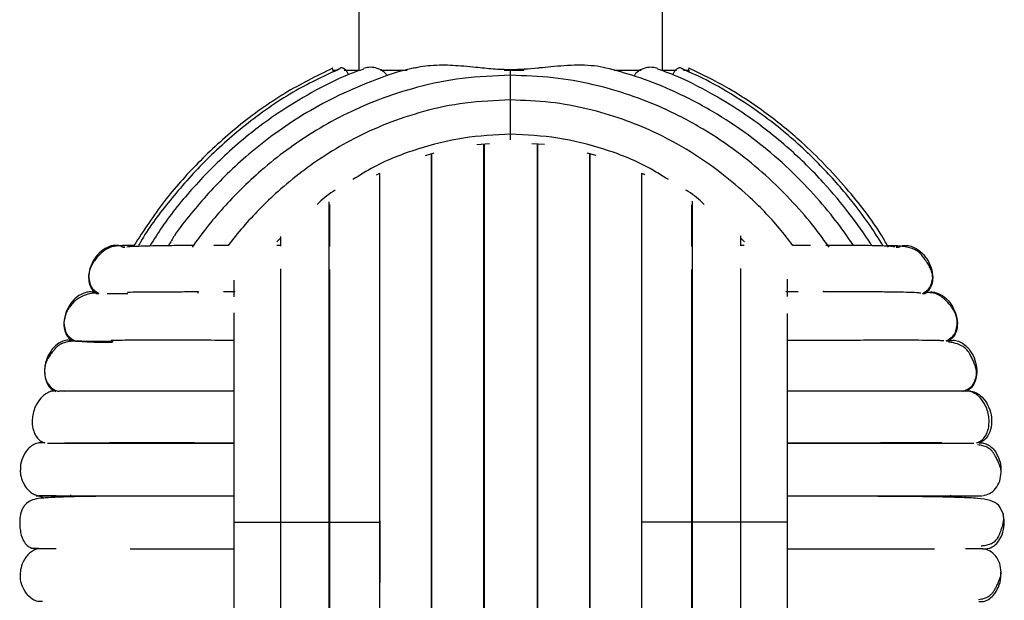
# Paper-space layout '_Derecha' of a CAD drawing. Header units: millimetres. Extents: x -200 to 200, y -56 to 638.
# Tile 6 of 9: x -65 to 65, y 140 to 216. Entities that reach past the tile are written whole.
import ezdxf

# ---------------------------------------------------------------- set-up
doc = ezdxf.new("R2010")
doc.units = ezdxf.units.MM

psp = doc.layouts.new('_Derecha')

# ---------------------------------------------------------------- linework, layer by layer
at = {"color": 7, "linetype": 'Continuous', "lineweight": 25}
for p, q in [((-20, 219.06), (-20, 209.44)), ((20, 209.44), (20, 219.07)), ((-23.44, 209.44), (-22.82, 209.44)), ((-22.49, 209.65), (-22.92, 209.44)), ((-22.62, 209.63), (-22.51, 209.69)), ((-21.91, 209.44), (-19.89, 209.44)), ((-17.12, 209.44), (-13.61, 209.44)), ((-0.84, 209.44), (1.8, 209.44)), ((0, 208.78), (0, 209.54)), ((13.64, 209.44), (17.21, 209.44)), ((19.9, 209.44), (21.86, 209.44)), ((22.94, 209.44), (22.49, 209.66)), ((22.82, 209.44), (23.44, 209.44)), ((23.5, 209.2), (23.5, 209.44)), ((-4.47, 199.69), (-2.8, 199.79)), ((2.78, 199.8), (4.47, 199.7)), ((-11.21, 198.23), (-10.07, 198.59)), ((10.04, 198.58), (11.21, 198.25)), ((-17.66, 195.7), (-17.22, 195.89)), ((-30.32, 187.36), (-30.79, 186.87)), ((30.32, 186.32), (30.32, 187.64)), ((30.79, 186.86), (30.32, 187.36)), ((-50.79, 186.14), (-51.07, 186.14)), ((-51.07, 186.14), (-50.79, 186.14)), ((-30.32, 186.39), (-30.78, 186.39)), ((30.77, 186.39), (30.32, 186.39)), ((51.07, 186.14), (50.79, 186.14)), ((50.79, 186.14), (51.07, 186.14)), ((-41.1, 180.34), (-41.25, 180.07)), ((37.86, 180.26), (36.22, 180.26)), ((41.28, 180.26), (41.19, 180.4)), ((-54.54, 180.07), (-54.24, 180.07)), ((54.25, 180.07), (54.54, 180.07)), ((-57.67, 173.81), (-57.28, 173.81)), ((57.37, 173.81), (57.67, 173.81)), ((57.67, 173.81), (57.38, 173.81)), ((57.63, 173.81), (57.67, 173.81)), ((-60.55, 167.21), (-60.6, 167.16)), ((-60.52, 167.21), (-60.55, 167.21)), ((-60.15, 167.21), (-60.45, 167.21)), ((60.56, 167.2), (60.55, 167.21)), ((-61.34, 160.4), (-61.67, 160.39)), ((-59.84, 153.44), (-59.85, 153.22)), ((-57.95, 153.55), (-57.96, 153.37)), ((57.97, 153.24), (57.96, 153.52)), ((59.88, 153.18), (59.86, 153.44)), ((17.22, 149.94), (17.22, 143.66)), ((-62.5, 146.44), (-63.1, 146.55)), ((62.14, 146.44), (62.5, 146.44))]:
    psp.add_line(p, q, dxfattribs=at)
for points, knots in [([(-12.55, 209.77), (-12.33, 209.82), (-11.69, 209.99), (-10.5, 210.11), (-9.07, 210.17), (-7.61, 210.12), (-6.14, 210.02), (-4.38, 209.85), (-2.32, 209.61), (-0.77, 209.57), (0, 209.54)], [0, 0, 0, 0, 0.060245, 0.176041, 0.302836, 0.41548, 0.527428, 0.650969, 0.825499, 1, 1, 1, 1]), ([(0, 209.54), (1.19, 209.59), (2.4, 209.64), (3.66, 209.77), (4.25, 209.83), (5.4, 209.95), (6.46, 210.03), (7.04, 210.08)], [0, 0, 0, 0, 0.499724, 0.504113, 0.536571, 0.749895, 1, 1, 1, 1]), ([(7.04, 210.08), (7.65, 210.11), (8.86, 210.18), (10.58, 210.11), (11.81, 209.98), (12.43, 209.8), (12.55, 209.77)], [0, 0, 0, 0, 0.318954, 0.626944, 0.926881, 1, 1, 1, 1]), ([(-23.47, 209.7), (-25.6, 208.66), (-29.98, 206.5), (-35.88, 202.22), (-41.16, 197.41), (-45.82, 192.19), (-48.33, 188.34), (-49.61, 186.37)], [0, 0, 0, 0, 0.199312, 0.411904, 0.612757, 0.801872, 1, 1, 1, 1]), ([(-22.48, 209.64), (-24.43, 208.74), (-28.7, 206.76), (-34.56, 202.66), (-40.03, 197.89), (-44.57, 192.79), (-47.52, 188.95), (-48.8, 186.74), (-49.01, 186.38)], [0, 0, 0, 0, 0.179611, 0.393661, 0.59582, 0.786153, 0.964715, 1, 1, 1, 1]), ([(-19.37, 209.6), (-19.99, 209.38), (-22.34, 208.55), (-26.15, 206.6), (-31.39, 203.42), (-36.68, 199.31), (-41.71, 194.23), (-45.27, 189.92), (-46.96, 187.2), (-47.47, 186.38)], [0, 0, 0, 0, 0.053162, 0.201595, 0.344656, 0.549108, 0.741532, 0.921987, 1, 1, 1, 1]), ([(-12.55, 209.77), (-12.64, 209.75), (-14.63, 209.37), (-18.2, 208.08), (-23.05, 206.02), (-27.25, 203.69), (-31.03, 201.18), (-34.35, 198.57), (-37.28, 195.89), (-39.82, 193.27), (-42.12, 190.53), (-43.95, 188.28), (-44.8, 186.81), (-45.05, 186.39)], [0, 0, 0, 0, 0.007238, 0.147713, 0.276363, 0.39318, 0.498166, 0.608598, 0.702135, 0.788567, 0.875828, 0.963918, 1, 1, 1, 1]), ([(0, 208.78), (-2.14, 208.7), (-6.27, 208.54), (-12.13, 207.34), (-17.37, 205.66), (-21.98, 203.62), (-25.97, 201.38), (-29.56, 198.95), (-32.71, 196.43), (-35.48, 193.86), (-37.88, 191.33), (-40.04, 188.79), (-41.33, 187.01), (-41.96, 186.15)], [0, 0, 0, 0, 0.129597, 0.249881, 0.360815, 0.462376, 0.554585, 0.637469, 0.724636, 0.798466, 0.866632, 0.935446, 1, 1, 1, 1]), ([(-23.5, 209.75), (-23.49, 209.73), (-23.48, 209.69), (-23.42, 209.35), (-23.4, 209.19)], [0, 0, 0, 0, 0.536928, 1, 1, 1, 1]), ([(-21.34, 208.87), (-21.4, 208.99), (-21.6, 209.37), (-21.98, 209.69), (-22.32, 209.82), (-22.47, 209.72), (-22.51, 209.69)], [0, 0, 0, 0, 0.165005, 0.517355, 0.870204, 1, 1, 1, 1]), ([(-16.21, 208.65), (-16.29, 208.77), (-16.48, 209.07), (-17.03, 209.48), (-17.79, 209.79), (-18.65, 209.88), (-19.15, 209.73), (-19.39, 209.66)], [0, 0, 0, 0, 0.0960369, 0.2292792, 0.4956195, 0.7594478, 1, 1, 1, 1]), ([(41.95, 186.15), (41.34, 186.99), (39.87, 189.03), (37.1, 192.23), (33.68, 195.62), (29.71, 198.87), (25.24, 201.86), (20.51, 204.34), (15.64, 206.27), (10.79, 207.65), (5.53, 208.59), (1.87, 208.72), (0, 208.78)], [0, 0, 0, 0, 0.063073, 0.152222, 0.256166, 0.354163, 0.462496, 0.581246, 0.677161, 0.778928, 0.886552, 1, 1, 1, 1]), ([(45.14, 186.39), (44.92, 186.72), (43.99, 188.14), (42.02, 190.71), (38.99, 194.21), (35.37, 197.72), (31.18, 201.1), (26.48, 204.2), (21.5, 206.75), (16.78, 208.64), (13.85, 209.4), (12.54, 209.74)], [0, 0, 0, 0, 0.029396, 0.12359, 0.236453, 0.368038, 0.492052, 0.629155, 0.779381, 0.900697, 1, 1, 1, 1]), ([(19.39, 209.66), (19.15, 209.73), (18.65, 209.88), (17.79, 209.79), (17.03, 209.48), (16.5, 209.09), (16.31, 208.81), (16.25, 208.7)], [0, 0, 0, 0, 0.243774, 0.511633, 0.782043, 0.917321, 1, 1, 1, 1]), ([(47.55, 186.39), (47.51, 186.45), (46.65, 187.86), (44.59, 190.68), (41.06, 194.95), (36.52, 199.4), (31.58, 203.28), (26.45, 206.43), (22.56, 208.46), (20.08, 209.34), (19.37, 209.6)], [0, 0, 0, 0, 0.006144, 0.132945, 0.281875, 0.453009, 0.646404, 0.7878, 0.939159, 1, 1, 1, 1]), ([(22.51, 209.69), (22.47, 209.72), (22.32, 209.82), (21.98, 209.69), (21.6, 209.37), (21.4, 208.99), (21.34, 208.87)], [0, 0, 0, 0, 0.129622, 0.48202, 0.834148, 1, 1, 1, 1]), ([(49.03, 186.37), (48.48, 187.26), (46.98, 189.63), (44.01, 193.46), (39.92, 197.96), (35.42, 201.95), (30.74, 205.31), (26.61, 207.82), (23.74, 209.11), (22.5, 209.67)], [0, 0, 0, 0, 0.087366, 0.234988, 0.404598, 0.596288, 0.736428, 0.886424, 1, 1, 1, 1]), ([(22.51, 209.69), (22.59, 209.68), (22.7, 209.65), (22.77, 209.49), (22.8, 209.44)], [0, 0, 0, 0, 0.71485, 1, 1, 1, 1]), ([(23.41, 209.24), (23.43, 209.37), (23.48, 209.68), (23.51, 209.8), (23.5, 209.75), (23.5, 209.75)], [0, 0, 0, 0, 0.423767, 0.997189, 1, 1, 1, 1]), ([(49.75, 186.14), (49.48, 186.63), (47.9, 189.4), (44.16, 194.15), (39.01, 199.54), (33.65, 203.88), (28.71, 207.19), (25.16, 208.9), (23.48, 209.71)], [0, 0, 0, 0, 0.046759, 0.26708, 0.503456, 0.670073, 0.843881, 1, 1, 1, 1]), ([(0, 205.53), (0, 205.61), (0, 205.96), (0, 206.7), (0, 207.6), (0, 208.32), (0, 208.75), (0, 208.73), (0, 208.72)], [0, 0, 0, 0, 0.044022, 0.183656, 0.413984, 0.642483, 0.870981, 1, 1, 1, 1]), ([(0, 205.53), (-2.01, 205.45), (-5.88, 205.3), (-11.37, 204.13), (-16.26, 202.51), (-20.56, 200.55), (-24.26, 198.4), (-27.59, 196.07), (-30.51, 193.67), (-33.06, 191.21), (-35.27, 188.84), (-36.57, 187.2), (-37.22, 186.38)], [0, 0, 0, 0, 0.138846, 0.26771, 0.38652, 0.495277, 0.594001, 0.682718, 0.776024, 0.855068, 0.927929, 1, 1, 1, 1]), ([(37.15, 186.39), (36.57, 187.15), (34.8, 189.47), (31.68, 192.64), (27.74, 195.99), (23.6, 198.86), (19.2, 201.24), (14.66, 203.1), (10.11, 204.43), (5.18, 205.35), (1.76, 205.47), (0, 205.53)], [0, 0, 0, 0, 0.0658, 0.202426, 0.307379, 0.423468, 0.550752, 0.653607, 0.762789, 0.878261, 1, 1, 1, 1]), ([(0, 201.01), (0, 201.2), (0, 201.61), (0, 202.34), (0, 203.23), (0, 204.18), (0, 204.96), (0, 205.46), (0, 205.48), (0, 205.48)], [0, 0, 0, 0, 0.088659, 0.189041, 0.302801, 0.49045, 0.676609, 0.862767, 1, 1, 1, 1]), ([(0, 201.01), (-2.08, 200.92), (-6.24, 200.73), (-12.3, 199.17), (-17.2, 197.29), (-19.87, 195.62), (-20.77, 195.05)], [0, 0, 0, 0, 0.284444, 0.569125, 0.854174, 1, 1, 1, 1]), ([(20.77, 195.05), (19.87, 195.61), (17.2, 197.29), (12.3, 199.17), (6.24, 200.73), (2.08, 200.92), (0, 201.01)], [0, 0, 0, 0, 0.145953, 0.430963, 0.715591, 1, 1, 1, 1]), ([(0, 200.28), (0, 200.36), (0, 200.53), (0, 200.84), (0, 201.01)], [0, 0, 0, 0, 0.441857, 1, 1, 1, 1]), ([(-3.52, 100.13), (-3.52, 100.52), (-3.52, 101.68), (-3.52, 103.99), (-3.52, 107.05), (-3.52, 110.26), (-3.52, 113.54), (-3.52, 117.16), (-3.52, 121.45), (-3.52, 126.59), (-3.52, 131.83), (-3.52, 136.46), (-3.52, 140.34), (-3.52, 143.65), (-3.52, 147.34), (-3.52, 151.81), (-3.52, 157.25), (-3.52, 162.93), (-3.52, 168.63), (-3.52, 174.15), (-3.52, 179.83), (-3.52, 185.5), (-3.52, 190.98), (-3.52, 195.37), (-3.52, 198.27), (-3.52, 199.42), (-3.52, 199.75)], [0, 0, 0, 0, 0.021583, 0.064915, 0.103331, 0.146896, 0.18178, 0.213227, 0.260435, 0.307701, 0.353846, 0.396783, 0.423608, 0.44899, 0.476838, 0.512496, 0.555989, 0.607318, 0.650971, 0.699031, 0.751508, 0.808395, 0.869691, 0.935404, 0.981683, 1, 1, 1, 1]), ([(-3.5, 199.75), (-3.5, 199.74), (-3.5, 198.53), (-3.5, 195.14), (-3.5, 189.55), (-3.5, 183.33), (-3.5, 176.96), (-3.5, 170.62), (-3.5, 163.93), (-3.5, 157), (-3.5, 149.94), (-3.5, 142.89), (-3.5, 135.96), (-3.5, 129.27), (-3.5, 122.93), (-3.5, 116.56), (-3.5, 110.34), (-3.5, 104.75), (-3.5, 101.35), (-3.5, 100.14), (-3.5, 100.13)], [0, 0, 0, 0, 0.000485, 0.071821, 0.143155, 0.214489, 0.271566, 0.328642, 0.385722, 0.442798, 0.499873, 0.556949, 0.614021, 0.671098, 0.728177, 0.785258, 0.856589, 0.927922, 0.999259, 1, 1, 1, 1]), ([(-3.5, 199.75), (-3.5, 199.69), (-3.5, 198.45), (-3.5, 195.02), (-3.5, 189.45), (-3.5, 183.26), (-3.5, 176.91), (-3.5, 170.59), (-3.5, 163.91), (-3.5, 156.99), (-3.5, 149.95), (-3.5, 142.9), (-3.5, 135.98), (-3.5, 129.29), (-3.5, 123.01), (-3.5, 118.16), (-3.5, 115.7), (-3.5, 114.97)], [0, 0, 0, 0, 0.004241, 0.091987, 0.179751, 0.26753, 0.3378, 0.408072, 0.478356, 0.548648, 0.618944, 0.68924, 0.759528, 0.829815, 0.900089, 0.970351, 1, 1, 1, 1]), ([(3.5, 199.76), (3.5, 199.75), (3.5, 198.54), (3.5, 195.14), (3.5, 189.55), (3.5, 183.33), (3.5, 176.96), (3.5, 170.62), (3.5, 163.93), (3.5, 157), (3.5, 149.94), (3.5, 142.89), (3.5, 135.96), (3.5, 129.27), (3.5, 122.93), (3.5, 116.56), (3.5, 110.34), (3.5, 104.75), (3.5, 101.36), (3.5, 100.15), (3.5, 100.14)], [0, 0, 0, 0, 0.000734, 0.07207, 0.143404, 0.214738, 0.271815, 0.328892, 0.385971, 0.443048, 0.500123, 0.557199, 0.614271, 0.671348, 0.728427, 0.785508, 0.85684, 0.928172, 0.999509, 1, 1, 1, 1]), ([(3.5, 199.76), (3.5, 199.7), (3.5, 198.45), (3.5, 195.02), (3.5, 189.45), (3.5, 183.26), (3.5, 176.91), (3.5, 170.59), (3.5, 163.91), (3.5, 156.99), (3.5, 149.95), (3.5, 142.9), (3.5, 135.98), (3.5, 129.29), (3.5, 123.02), (3.5, 118.38), (3.5, 116.12), (3.5, 115.59)], [0, 0, 0, 0, 0.004585, 0.093026, 0.181486, 0.269961, 0.340787, 0.411616, 0.482458, 0.553307, 0.624159, 0.695012, 0.765857, 0.836701, 0.907532, 0.978351, 1, 1, 1, 1]), ([(3.52, 199.76), (3.52, 199.37), (3.52, 198.21), (3.52, 195.9), (3.52, 192.84), (3.52, 189.63), (3.52, 186.35), (3.52, 182.73), (3.52, 178.44), (3.52, 173.31), (3.52, 168.06), (3.52, 163.43), (3.52, 159.55), (3.52, 156.25), (3.52, 152.55), (3.52, 148.08), (3.52, 142.64), (3.52, 136.96), (3.52, 131.26), (3.52, 125.75), (3.52, 120.06), (3.52, 114.39), (3.52, 108.92), (3.52, 104.52), (3.52, 101.62), (3.52, 100.47), (3.52, 100.14)], [0, 0, 0, 0, 0.021554, 0.064882, 0.103297, 0.146864, 0.181748, 0.213193, 0.260404, 0.307674, 0.353814, 0.396751, 0.423578, 0.448961, 0.476809, 0.512466, 0.55596, 0.607286, 0.65094, 0.699004, 0.751475, 0.808363, 0.869659, 0.935372, 0.981654, 1, 1, 1, 1]), ([(-10.45, 198.47), (-10.45, 198.01), (-10.45, 196.47), (-10.45, 193.1), (-10.45, 188.42), (-10.45, 183.08), (-10.45, 177.19), (-10.45, 170.83), (-10.45, 164.09), (-10.45, 157.08), (-10.45, 149.95), (-10.45, 142.81), (-10.45, 135.81), (-10.45, 129.07), (-10.45, 122.7), (-10.45, 116.81), (-10.45, 111.47), (-10.45, 106.79), (-10.45, 103.42), (-10.45, 101.88), (-10.45, 101.42)], [0, 0, 0, 0, 0.024896, 0.084335, 0.143757, 0.203162, 0.262558, 0.321933, 0.381295, 0.440649, 0.499997, 0.559346, 0.618697, 0.678062, 0.737437, 0.796828, 0.856236, 0.915655, 0.975097, 1, 1, 1, 1]), ([(-10.43, 198.47), (-10.43, 198.23), (-10.43, 196.94), (-10.43, 193.98), (-10.43, 189.75), (-10.43, 185.26), (-10.43, 180.68), (-10.43, 176.11), (-10.43, 171.23), (-10.43, 166.16), (-10.43, 161.02), (-10.43, 155.6), (-10.43, 149.8), (-10.43, 143.57), (-10.43, 137.71), (-10.43, 132.2), (-10.43, 126.99), (-10.43, 122.83), (-10.43, 119.43), (-10.43, 116.51), (-10.43, 113.19), (-10.43, 109.56), (-10.43, 105.82), (-10.43, 103.01), (-10.43, 101.71), (-10.43, 101.42)], [0, 0, 0, 0, 0.013348, 0.071826, 0.126943, 0.178699, 0.227097, 0.272139, 0.313812, 0.364134, 0.408483, 0.447242, 0.501959, 0.554163, 0.603849, 0.651356, 0.698518, 0.745609, 0.770064, 0.800177, 0.83661, 0.879357, 0.928421, 0.983805, 1, 1, 1, 1]), ([(10.43, 101.42), (10.43, 101.66), (10.43, 102.95), (10.43, 105.91), (10.43, 110.14), (10.43, 114.63), (10.43, 119.21), (10.43, 123.78), (10.43, 128.66), (10.43, 133.74), (10.43, 138.88), (10.43, 144.29), (10.43, 150.09), (10.43, 156.32), (10.43, 162.18), (10.43, 167.69), (10.43, 172.91), (10.43, 177.06), (10.43, 180.46), (10.43, 183.38), (10.43, 186.7), (10.43, 190.34), (10.43, 194.07), (10.43, 196.88), (10.43, 198.18), (10.43, 198.47)], [0, 0, 0, 0, 0.013376, 0.071858, 0.126974, 0.178731, 0.227132, 0.272167, 0.313842, 0.364169, 0.408515, 0.447273, 0.501993, 0.554196, 0.603885, 0.651393, 0.698551, 0.745645, 0.770105, 0.800218, 0.836648, 0.879397, 0.928462, 0.983844, 1, 1, 1, 1]), ([(10.45, 198.47), (10.45, 198.01), (10.45, 196.47), (10.45, 193.1), (10.45, 188.42), (10.45, 183.08), (10.45, 177.19), (10.45, 170.83), (10.45, 164.09), (10.45, 157.08), (10.45, 149.95), (10.45, 142.81), (10.45, 135.81), (10.45, 129.07), (10.45, 122.7), (10.45, 116.81), (10.45, 111.47), (10.45, 106.79), (10.45, 103.42), (10.45, 101.88), (10.45, 101.42)], [0, 0, 0, 0, 0.024868, 0.084307, 0.143729, 0.203134, 0.262531, 0.321906, 0.381269, 0.440623, 0.499971, 0.55932, 0.618671, 0.678037, 0.737411, 0.796803, 0.856211, 0.915631, 0.975073, 1, 1, 1, 1]), ([(-17.27, 195.87), (-17.27, 195.41), (-17.27, 193.81), (-17.27, 190.46), (-17.27, 186.06), (-17.27, 181.46), (-17.27, 176.84), (-17.27, 171.87), (-17.27, 166.66), (-17.27, 161.36), (-17.27, 155.76), (-17.27, 149.75), (-17.27, 143.3), (-17.27, 137.25), (-17.27, 131.58), (-17.27, 126.25), (-17.27, 122.03), (-17.27, 118.61), (-17.27, 115.67), (-17.27, 112.36), (-17.27, 108.82), (-17.27, 105.93), (-17.27, 104.47), (-17.27, 104.01)], [0, 0, 0, 0, 0.025297, 0.086523, 0.144, 0.197734, 0.247724, 0.293969, 0.349796, 0.398974, 0.441958, 0.502659, 0.560552, 0.615647, 0.668323, 0.720608, 0.772797, 0.799939, 0.833373, 0.873803, 0.921227, 0.975645, 1, 1, 1, 1]), ([(17.22, 195.9), (17.34, 195.85), (17.49, 195.8), (17.63, 195.71), (17.66, 195.7)], [0, 0, 0, 0, 0.779975, 1, 1, 1, 1]), ([(17.27, 104.02), (17.27, 104.48), (17.27, 106.08), (17.27, 109.43), (17.27, 113.83), (17.27, 118.43), (17.27, 123.05), (17.27, 128.02), (17.27, 133.23), (17.27, 138.53), (17.27, 144.13), (17.27, 150.14), (17.27, 156.59), (17.27, 162.64), (17.27, 168.31), (17.27, 173.64), (17.27, 177.86), (17.27, 181.28), (17.27, 184.22), (17.27, 187.53), (17.27, 191.07), (17.27, 193.96), (17.27, 195.42), (17.27, 195.88)], [0, 0, 0, 0, 0.025292, 0.086517, 0.143999, 0.197733, 0.247722, 0.293967, 0.349795, 0.398974, 0.44196, 0.502656, 0.560555, 0.615649, 0.668326, 0.72061, 0.7728, 0.799943, 0.833379, 0.873808, 0.921229, 0.975649, 1, 1, 1, 1]), ([(-23.09, 193.66), (-23.19, 193.6), (-24.07, 193.09), (-24.83, 192.39), (-25.5, 191.78)], [0, 0, 0, 0, 0.115183, 1, 1, 1, 1]), ([(25.5, 191.78), (24.83, 192.39), (24.07, 193.09), (23.19, 193.6), (23.09, 193.66)], [0, 0, 0, 0, 0.884185, 1, 1, 1, 1]), ([(-23.95, 192.13), (-23.95, 191.77), (-23.95, 190.72), (-23.95, 188.67), (-23.95, 185.77), (-23.95, 182.11), (-23.95, 177.59), (-23.95, 172.11), (-23.95, 166.43), (-23.95, 160.83), (-23.95, 155.52), (-23.95, 151.84), (-23.95, 149.94)], [0, 0, 0, 0, 0.038306, 0.110454, 0.196353, 0.29599, 0.40935, 0.536427, 0.677195, 0.778709, 0.8863, 1, 1, 1, 1]), ([(23.95, 149.94), (23.95, 152.36), (23.95, 156.98), (23.95, 163.42), (23.95, 168.99), (23.95, 173.7), (23.95, 177.59), (23.95, 180.73), (23.95, 183.31), (23.95, 185.69), (23.95, 188.18), (23.95, 190.44), (23.95, 191.72), (23.95, 192.2)], [0, 0, 0, 0, 0.1448257, 0.2762346, 0.3942194, 0.4987782, 0.5898946, 0.6675577, 0.7317621, 0.7910305, 0.8633207, 0.9492178, 1, 1, 1, 1]), ([(-23.86, 191.77), (-23.86, 190.53), (-23.86, 188.88), (-23.86, 186.75), (-23.86, 186.23)], [0, 0, 0, 0, 0.754978, 1, 1, 1, 1]), ([(23.86, 186.23), (23.86, 186.75), (23.86, 188.87), (23.86, 190.51), (23.86, 191.75)], [0, 0, 0, 0, 0.245906, 1, 1, 1, 1]), ([(-30.32, 187.55), (-30.32, 187.2), (-30.32, 186.79), (-30.32, 186.34), (-30.32, 186.28)], [0, 0, 0, 0, 0.874891, 1, 1, 1, 1]), ([(-51.07, 186.14), (-51.26, 186.23), (-51.67, 186.41), (-52.39, 186.39), (-53.29, 186.11), (-54.23, 185.42), (-55.02, 184.37), (-55.52, 183.15), (-55.64, 182), (-55.43, 181.08), (-55.07, 180.45), (-54.71, 180.19), (-54.54, 180.07)], [0, 0, 0, 0, 0.065517, 0.139697, 0.223764, 0.362433, 0.5, 0.637567, 0.776236, 0.860303, 0.934483, 1, 1, 1, 1]), ([(-49.61, 186.37), (-49.69, 186.37), (-50.11, 186.37), (-50.71, 186.36), (-51.42, 186.35), (-52.02, 186.31), (-52.54, 186.21), (-52.97, 186.04), (-53.22, 185.91), (-53.46, 185.75), (-53.71, 185.55), (-53.95, 185.34), (-54.27, 185.04), (-54.66, 184.6), (-55.07, 184.02), (-55.45, 183.27), (-55.53, 182.72), (-55.58, 182.42)], [0, 0, 0, 0, 0.033947, 0.188118, 0.33228, 0.46185, 0.54915, 0.582079, 0.59526, 0.607284, 0.633146, 0.650188, 0.670999, 0.724961, 0.79646, 0.888184, 1, 1, 1, 1]), ([(-41.7, 186.37), (-42.25, 186.37), (-43.79, 186.36), (-45.74, 186.34), (-47.63, 186.31), (-49.07, 186.26), (-50.1, 186.22), (-50.42, 186.18), (-50.54, 186.17)], [0, 0, 0, 0, 0.116572, 0.326991, 0.497686, 0.679222, 0.871495, 1, 1, 1, 1]), ([(-37.22, 186.38), (-37.5, 186.38), (-38.16, 186.38), (-38.74, 186.38), (-39.07, 186.38)], [0, 0, 0, 0, 0.421707, 1, 1, 1, 1]), ([(39.48, 186.39), (39.22, 186.39), (38.49, 186.39), (37.68, 186.39), (37.15, 186.39)], [0, 0, 0, 0, 0.359678, 1, 1, 1, 1]), ([(50.6, 186.17), (50.45, 186.2), (50.11, 186.26), (48.91, 186.32), (47.07, 186.37), (44.66, 186.38), (42.48, 186.39), (41.5, 186.39)], [0, 0, 0, 0, 0.162071, 0.364304, 0.549988, 0.796637, 1, 1, 1, 1]), ([(55.58, 182.14), (55.57, 182.33), (55.55, 182.67), (55.35, 183.26), (55.07, 183.81), (54.78, 184.26), (54.53, 184.61), (54.29, 184.92), (54.02, 185.25), (53.72, 185.51), (53.4, 185.75), (52.89, 186), (52.35, 186.13), (51.57, 186.26), (50.69, 186.34), (50, 186.35), (49.63, 186.36)], [0, 0, 0, 0, 0.10475, 0.191521, 0.260587, 0.312764, 0.333697, 0.352446, 0.387095, 0.404917, 0.425456, 0.479448, 0.596812, 0.723566, 0.849398, 1, 1, 1, 1]), ([(51.07, 186.14), (51.26, 186.23), (51.66, 186.41), (52.39, 186.39), (53.29, 186.11), (54.23, 185.42), (55.02, 184.37), (55.52, 183.15), (55.64, 182), (55.43, 181.08), (55.07, 180.45), (54.71, 180.19), (54.54, 180.07)], [0, 0, 0, 0, 0.065517, 0.139697, 0.223764, 0.362433, 0.5, 0.637567, 0.776236, 0.860303, 0.934483, 1, 1, 1, 1]), ([(-30.32, 183.31), (-30.32, 182.33), (-30.32, 180.07), (-30.32, 175.97), (-30.32, 170.83), (-30.32, 165.49), (-30.32, 160.21), (-30.32, 155.21), (-30.32, 151.73), (-30.32, 149.94)], [0, 0, 0, 0, 0.1099068, 0.253263, 0.4139302, 0.5919203, 0.7202346, 0.8562698, 1, 1, 1, 1]), ([(-23.86, 183.2), (-23.86, 183.05), (-23.86, 181.24), (-23.86, 177.14), (-23.86, 170.94), (-23.86, 164.21), (-23.86, 157.17), (-23.86, 152.35), (-23.86, 149.95)], [0, 0, 0, 0, 0.017333, 0.21351, 0.40989, 0.606472, 0.803193, 1, 1, 1, 1]), ([(23.86, 149.95), (23.86, 152.35), (23.86, 157.17), (23.86, 164.21), (23.86, 170.95), (23.86, 177.14), (23.86, 181.24), (23.86, 183.05), (23.86, 183.2)], [0, 0, 0, 0, 0.196796, 0.393529, 0.590107, 0.786486, 0.982647, 1, 1, 1, 1]), ([(30.31, 149.94), (30.31, 152.23), (30.32, 156.58), (30.32, 162.65), (30.32, 167.9), (30.32, 172.32), (30.32, 175.98), (30.32, 178.92), (30.32, 181.32), (30.32, 182.7), (30.32, 183.35)], [0, 0, 0, 0, 0.183365, 0.349742, 0.499119, 0.631471, 0.746801, 0.845075, 0.926271, 1, 1, 1, 1]), ([(-55.58, 182.42), (-55.53, 181.89), (-55.45, 180.85), (-54.64, 180.32), (-54.24, 180.07)], [0, 0, 0, 0, 0.514214, 1, 1, 1, 1]), ([(-36.44, 181.82), (-36.44, 181.6), (-36.44, 180.92), (-36.44, 180.14), (-36.44, 179.61)], [0, 0, 0, 0, 0.325814, 1, 1, 1, 1]), ([(36.44, 179.66), (36.44, 180.06), (36.44, 180.85), (36.44, 181.57), (36.44, 181.93)], [0, 0, 0, 0, 0.489685, 1, 1, 1, 1]), ([(54.24, 180.07), (54.61, 180.29), (55.37, 180.75), (55.51, 181.67), (55.58, 182.14)], [0, 0, 0, 0, 0.4882265, 1, 1, 1, 1]), ([(-54.54, 180.07), (-54.74, 180.14), (-55.15, 180.3), (-55.88, 180.24), (-56.76, 179.91), (-57.66, 179.17), (-58.39, 178.08), (-58.82, 176.83), (-58.87, 175.67), (-58.61, 174.77), (-58.22, 174.16), (-57.85, 173.92), (-57.67, 173.81)], [0, 0, 0, 0, 0.065517, 0.139697, 0.223764, 0.362433, 0.5, 0.637567, 0.776236, 0.860303, 0.934483, 1, 1, 1, 1]), ([(-41.14, 180.26), (-41.96, 180.26), (-43.83, 180.25), (-46.49, 180.24), (-48.8, 180.23), (-49.98, 180.21), (-50.44, 180.2)], [0, 0, 0, 0, 0.214345, 0.492985, 0.80078, 1, 1, 1, 1]), ([(-36.28, 180.26), (-36.47, 180.26), (-37.02, 180.26), (-37.51, 180.26), (-37.83, 180.26)], [0, 0, 0, 0, 0.339083, 1, 1, 1, 1]), ([(54, 180.09), (53.85, 180.12), (53.49, 180.17), (52.24, 180.21), (50.54, 180.24), (48.57, 180.26), (46.51, 180.26), (44.17, 180.26), (42.37, 180.26), (41.2, 180.26), (41.1, 180.26)], [0, 0, 0, 0, 0.127163, 0.298698, 0.456103, 0.599105, 0.727465, 0.841051, 0.985318, 1, 1, 1, 1]), ([(54.54, 180.07), (54.74, 180.14), (55.15, 180.3), (55.87, 180.24), (56.76, 179.91), (57.66, 179.17), (58.39, 178.08), (58.82, 176.83), (58.87, 175.67), (58.61, 174.77), (58.22, 174.16), (57.85, 173.92), (57.67, 173.81)], [0, 0, 0, 0, 0.065517, 0.139697, 0.223764, 0.362433, 0.5, 0.637567, 0.776236, 0.860303, 0.934483, 1, 1, 1, 1]), ([(-54.7, 180.12), (-54.79, 180.11), (-55.21, 180.08), (-55.9, 179.93), (-57.14, 179.37), (-58.09, 178.39), (-58.66, 177.34), (-58.77, 176.65), (-58.83, 176.29)], [0, 0, 0, 0, 0.054325, 0.248467, 0.465165, 0.714663, 0.851933, 1, 1, 1, 1]), ([(-53.16, 180.07), (-52.96, 180.07), (-52.38, 180.07), (-51.18, 180.07), (-50.4, 180.07)], [0, 0, 0, 0, 0.341245, 1, 1, 1, 1]), ([(58.82, 176.35), (58.78, 176.63), (58.7, 177.14), (58.36, 177.84), (57.98, 178.4), (57.62, 178.83), (57.33, 179.12), (57.1, 179.34), (56.86, 179.56), (56.63, 179.71), (56.39, 179.86), (55.86, 180.08), (55.34, 180.16), (54.91, 180.18), (54.69, 180.19)], [0, 0, 0, 0, 0.161715, 0.292912, 0.39417, 0.468682, 0.496565, 0.518915, 0.553392, 0.570437, 0.589692, 0.638689, 0.814206, 1, 1, 1, 1]), ([(-10.45, 177.94), (-10.45, 177.68), (-10.45, 175.46), (-10.45, 170.83), (-10.45, 164.12), (-10.45, 157.1), (-10.45, 152.3), (-10.45, 149.9), (-10.45, 149.87)], [0, 0, 0, 0, 0.032794, 0.273873, 0.515054, 0.756283, 0.997563, 1, 1, 1, 1]), ([(10.45, 177.94), (10.45, 177.68), (10.45, 175.46), (10.45, 170.83), (10.45, 164.12), (10.45, 157.09), (10.45, 152.33), (10.45, 149.94)], [0, 0, 0, 0, 0.032873, 0.274542, 0.516313, 0.758132, 1, 1, 1, 1]), ([(-36.44, 177.49), (-36.44, 176.39), (-36.44, 173.86), (-36.44, 169.29), (-36.44, 164.36), (-36.44, 159.47), (-36.44, 154.83), (-36.44, 151.6), (-36.44, 149.94)], [0, 0, 0, 0, 0.14247, 0.327003, 0.53139, 0.678757, 0.834953, 1, 1, 1, 1]), ([(36.44, 149.94), (36.44, 152.06), (36.44, 156.11), (36.44, 161.74), (36.44, 166.59), (36.44, 170.67), (36.44, 174.02), (36.44, 176.2), (36.44, 177.23), (36.44, 177.41)], [0, 0, 0, 0, 0.211656, 0.403686, 0.576071, 0.728818, 0.861876, 0.975215, 1, 1, 1, 1]), ([(-58.83, 176.29), (-58.78, 175.71), (-58.68, 174.59), (-57.79, 174.06), (-57.36, 173.81)], [0, 0, 0, 0, 0.514645, 1, 1, 1, 1]), ([(57.36, 173.81), (57.8, 174.07), (58.7, 174.62), (58.78, 175.76), (58.82, 176.35)], [0, 0, 0, 0, 0.484822, 1, 1, 1, 1]), ([(-57.67, 173.81), (-57.87, 173.85), (-58.31, 173.95), (-59.02, 173.79), (-59.84, 173.33), (-60.63, 172.48), (-61.2, 171.29), (-61.45, 170), (-61.34, 168.84), (-60.95, 167.98), (-60.48, 167.43), (-60.07, 167.25), (-59.88, 167.16)], [0, 0, 0, 0, 0.065517, 0.139697, 0.223764, 0.362433, 0.5, 0.637567, 0.776236, 0.860303, 0.934483, 1, 1, 1, 1]), ([(-57.54, 173.77), (-57.61, 173.77), (-57.94, 173.76), (-58.41, 173.69), (-58.96, 173.55), (-59.38, 173.33), (-59.61, 173.16), (-59.82, 172.99), (-60.03, 172.75), (-60.23, 172.51), (-60.46, 172.22), (-60.73, 171.84), (-61.02, 171.38), (-61.26, 170.88), (-61.32, 170.53), (-61.36, 170.34)], [0, 0, 0, 0, 0.0528361, 0.2558221, 0.3951235, 0.4478611, 0.4682037, 0.4855924, 0.5176653, 0.5367799, 0.5608553, 0.6275953, 0.7219811, 0.845635, 1, 1, 1, 1]), ([(-57.67, 173.81), (-57.57, 173.81), (-57.37, 173.81), (-55.63, 173.8), (-53.92, 173.8), (-52.53, 173.8), (-52.33, 173.8)], [0, 0, 0, 0, 0.316096, 0.63228, 0.948624, 1, 1, 1, 1]), ([(-57.31, 173.8), (-56.92, 173.77), (-56.51, 173.75), (-55.73, 173.69), (-54.52, 173.66), (-53.08, 173.64), (-52.44, 173.63)], [0, 0, 0, 0, 0.354101, 0.366568, 0.71746, 1, 1, 1, 1]), ([(-36.44, 173.89), (-37.29, 173.89), (-39.64, 173.89), (-42.84, 173.9), (-46.19, 173.9), (-49.12, 173.9), (-51.35, 173.89), (-52.36, 173.88), (-52.63, 173.88)], [0, 0, 0, 0, 0.122862, 0.34285, 0.515333, 0.708278, 0.921513, 1, 1, 1, 1]), ([(57.07, 173.82), (56.91, 173.83), (56.52, 173.86), (55.2, 173.88), (53.38, 173.9), (51.29, 173.9), (49.11, 173.9), (46.66, 173.89), (43.87, 173.89), (40.66, 173.89), (38.19, 173.89), (36.73, 173.89), (36.44, 173.89)], [0, 0, 0, 0, 0.094747, 0.228791, 0.351656, 0.46321, 0.563315, 0.651866, 0.764323, 0.87013, 0.974657, 1, 1, 1, 1]), ([(57.67, 173.81), (57.87, 173.85), (58.31, 173.95), (59.02, 173.79), (59.84, 173.33), (60.63, 172.48), (61.2, 171.29), (61.45, 170), (61.34, 168.84), (60.95, 167.98), (60.48, 167.43), (60.07, 167.25), (59.88, 167.16)], [0, 0, 0, 0, 0.065517, 0.139697, 0.223764, 0.362433, 0.5, 0.637567, 0.776236, 0.860303, 0.934483, 1, 1, 1, 1]), ([(61.37, 169.3), (61.37, 169.47), (61.39, 169.76), (61.27, 170.29), (61.09, 170.82), (60.88, 171.28), (60.69, 171.67), (60.55, 171.95), (60.42, 172.18), (60.31, 172.36), (60.18, 172.53), (60.01, 172.72), (59.71, 173), (59.11, 173.35), (58.51, 173.53), (57.89, 173.63), (57.68, 173.66)], [0, 0, 0, 0, 0.142797, 0.259, 0.349166, 0.414789, 0.440469, 0.463273, 0.485086, 0.495949, 0.507178, 0.532306, 0.563099, 0.646472, 0.877374, 1, 1, 1, 1]), ([(-61.36, 170.34), (-61.38, 169.98), (-61.41, 169.25), (-61.05, 168.25), (-60.41, 167.49), (-59.84, 167.27), (-59.57, 167.16)], [0, 0, 0, 0, 0.263165, 0.520498, 0.765956, 1, 1, 1, 1]), ([(59.57, 167.16), (60.02, 167.36), (60.94, 167.75), (61.22, 168.78), (61.37, 169.3)], [0, 0, 0, 0, 0.486743, 1, 1, 1, 1]), ([(-60.52, 167.16), (-60.72, 167.09), (-61.13, 166.94), (-61.81, 166.41), (-62.57, 165.42), (-62.97, 164.18), (-63.04, 162.99), (-62.92, 162.19), (-62.65, 161.5), (-62.33, 161.01), (-61.89, 160.6), (-61.52, 160.46), (-61.34, 160.39)], [0, 0, 0, 0, 0.076227, 0.154189, 0.301729, 0.512003, 0.602245, 0.723597, 0.792284, 0.862585, 0.932108, 1, 1, 1, 1]), ([(-59.88, 167.16), (-60.09, 167.21), (-60.32, 167.27), (-60.53, 167.21), (-60.55, 167.21)], [0, 0, 0, 0, 0.928908, 1, 1, 1, 1]), ([(-58.74, 167.16), (-58.96, 167.19), (-59.42, 167.25), (-59.52, 167.19), (-59.57, 167.16)], [0, 0, 0, 0, 0.502586, 1, 1, 1, 1]), ([(-36.44, 167.21), (-37.51, 167.21), (-40.05, 167.21), (-43.45, 167.21), (-46.77, 167.21), (-49.73, 167.21), (-52.64, 167.21), (-55.33, 167.21), (-57.73, 167.21), (-58.79, 167.21), (-59.34, 167.2)], [0, 0, 0, 0, 0.095629, 0.228031, 0.329776, 0.442282, 0.56555, 0.699588, 0.844406, 1, 1, 1, 1]), ([(-57.81, 167.21), (-58.29, 167.21), (-58.87, 167.21), (-59.17, 167.21), (-59.23, 167.21)], [0, 0, 0, 0, 0.826524, 1, 1, 1, 1]), ([(60.55, 167.21), (60.47, 167.21), (60.32, 167.21), (59.19, 167.21), (57.6, 167.21), (55.63, 167.21), (53.47, 167.21), (51.09, 167.21), (48.6, 167.21), (46.04, 167.21), (43.56, 167.21), (41.01, 167.21), (38.69, 167.21), (37.08, 167.21), (36.44, 167.21)], [0, 0, 0, 0, 0.121869, 0.235419, 0.340537, 0.437217, 0.525448, 0.605235, 0.689818, 0.762229, 0.826757, 0.89168, 0.957211, 1, 1, 1, 1]), ([(61.34, 160.39), (61.52, 160.46), (61.89, 160.6), (62.33, 161.01), (62.65, 161.5), (62.92, 162.19), (63.04, 162.99), (62.97, 164.18), (62.57, 165.42), (61.81, 166.41), (61.13, 166.94), (60.72, 167.09), (60.52, 167.16)], [0, 0, 0, 0, 0.067892, 0.137415, 0.207716, 0.276403, 0.397755, 0.487997, 0.698272, 0.845811, 0.923774, 1, 1, 1, 1]), ([(60.55, 167.21), (60.76, 167.16), (61.24, 167.07), (62.02, 166.55), (62.75, 165.65), (63.25, 164.43), (63.41, 163.12), (63.23, 161.98), (62.78, 161.14), (62.28, 160.63), (61.86, 160.47), (61.67, 160.39)], [0, 0, 0, 0, 0.074499, 0.164936, 0.314114, 0.462107, 0.6101, 0.759278, 0.849715, 0.929518, 1, 1, 1, 1]), ([(-61.67, 160.39), (-61.87, 160.4), (-62.32, 160.41), (-62.98, 160.11), (-63.7, 159.5), (-64.28, 158.5), (-64.59, 157.52), (-64.56, 156.95), (-64.56, 156.82)], [0, 0, 0, 0, 0.120903, 0.257794, 0.412927, 0.668823, 0.922686, 1, 1, 1, 1]), ([(-60.99, 160.35), (-60.97, 160.35), (-60.95, 160.35), (-60.48, 160.35), (-60.41, 160.35)], [0, 0, 0, 0, 0.8561853, 1, 1, 1, 1]), ([(-60.72, 160.36), (-60.55, 160.35), (-60.04, 160.31), (-59.23, 160.36), (-58.69, 160.4)], [0, 0, 0, 0, 0.327293, 1, 1, 1, 1]), ([(-59.9, 160.35), (-59.79, 160.35), (-59.64, 160.35), (-59.3, 160.35), (-59.21, 160.35)], [0, 0, 0, 0, 0.707361, 1, 1, 1, 1]), ([(-59.65, 160.35), (-59.18, 160.35), (-58.25, 160.35), (-56.2, 160.35), (-53.55, 160.35), (-50.2, 160.35), (-46.24, 160.35), (-42.4, 160.35), (-39.17, 160.35), (-37.19, 160.35), (-36.44, 160.35)], [0, 0, 0, 0, 0.1374955, 0.2666202, 0.3873524, 0.5526419, 0.6990427, 0.8265293, 0.9350781, 1, 1, 1, 1]), ([(-58.72, 160.39), (-58.05, 160.39), (-56.49, 160.39), (-54.28, 160.39), (-52.63, 160.39), (-52.54, 160.39)], [0, 0, 0, 0, 0.4188745, 0.9684748, 1, 1, 1, 1]), ([(-36.44, 160.37), (-37.38, 160.37), (-39.44, 160.37), (-42.65, 160.38), (-46, 160.39), (-49.29, 160.39), (-51.58, 160.4), (-52.65, 160.4), (-52.82, 160.4)], [0, 0, 0, 0, 0.145141, 0.320252, 0.53017, 0.73164, 0.957118, 1, 1, 1, 1]), ([(-50.35, 160.39), (-49.61, 160.39), (-47.34, 160.39), (-42.63, 160.39), (-38.68, 160.39), (-36.45, 160.39), (-36.44, 160.39)], [0, 0, 0, 0, 0.1957, 0.597494, 0.999079, 1, 1, 1, 1]), ([(56.78, 160.4), (56.08, 160.4), (54.73, 160.39), (52.39, 160.38), (49.78, 160.38), (46.8, 160.37), (43.4, 160.37), (39.98, 160.37), (37.58, 160.37), (36.44, 160.37)], [0, 0, 0, 0, 0.153034, 0.293119, 0.417017, 0.574327, 0.72221, 0.868309, 1, 1, 1, 1]), ([(36.44, 160.39), (36.45, 160.39), (38.68, 160.39), (42.67, 160.39), (48.18, 160.39), (52.5, 160.39), (54.57, 160.39), (55.41, 160.39)], [0, 0, 0, 0, 0.0006024, 0.2706946, 0.5409075, 0.8112619, 1, 1, 1, 1]), ([(36.44, 160.35), (37.43, 160.35), (40.38, 160.35), (44.9, 160.35), (49.34, 160.35), (52.86, 160.35), (55.57, 160.35), (57.86, 160.35), (59.6, 160.35), (60.77, 160.35), (60.92, 160.35), (60.99, 160.35)], [0, 0, 0, 0, 0.067105, 0.200342, 0.342457, 0.442178, 0.545845, 0.653466, 0.765033, 0.880541, 1, 1, 1, 1]), ([(64.6, 156.51), (64.59, 156.67), (64.58, 156.97), (64.43, 157.42), (64.24, 157.86), (64.05, 158.25), (63.88, 158.56), (63.74, 158.82), (63.57, 159.11), (63.41, 159.31), (63.21, 159.51), (62.88, 159.76), (62.42, 159.96), (61.96, 160.08), (61.63, 160.11), (61.5, 160.12)], [0, 0, 0, 0, 0.15943, 0.286941, 0.383648, 0.450914, 0.474652, 0.493212, 0.5248, 0.542454, 0.563384, 0.618104, 0.736888, 0.902932, 1, 1, 1, 1]), ([(61.67, 160.39), (61.87, 160.4), (62.32, 160.41), (62.98, 160.11), (63.7, 159.5), (64.28, 158.5), (64.61, 157.42), (64.57, 156.74), (64.55, 156.51)], [0, 0, 0, 0, 0.113888, 0.242836, 0.388968, 0.630016, 0.869149, 1, 1, 1, 1]), ([(-64.6, 156.82), (-64.59, 156.56), (-64.57, 156.1), (-64.23, 155.13), (-63.73, 154.38), (-63.28, 153.92), (-62.83, 153.63), (-62.45, 153.49), (-62.26, 153.46), (-62.17, 153.44)], [0, 0, 0, 0, 0.357285, 0.636615, 0.749843, 0.846241, 0.927841, 0.964696, 1, 1, 1, 1]), ([(62.17, 153.44), (62.48, 153.51), (63.12, 153.64), (63.93, 154.35), (64.48, 155.36), (64.56, 156.12), (64.6, 156.51)], [0, 0, 0, 0, 0.232936, 0.478416, 0.736627, 1, 1, 1, 1]), ([(-36.44, 153.39), (-37.32, 153.39), (-40.4, 153.39), (-44.68, 153.39), (-49.39, 153.39), (-52.99, 153.37), (-56.01, 153.34), (-58.46, 153.29), (-60.46, 153.2), (-61.87, 153.12), (-62.83, 152.96), (-63.53, 152.66), (-63.99, 152.2), (-64.2, 151.9), (-64.32, 151.66), (-64.51, 151.21), (-64.64, 150.56), (-64.66, 149.89), (-64.64, 149.39), (-64.59, 148.82), (-64.44, 148.12), (-64.14, 147.39), (-63.67, 146.81), (-63.3, 146.64), (-63.1, 146.55)], [0, 0, 0, 0, 0.051393, 0.179736, 0.279441, 0.388253, 0.467561, 0.552367, 0.642774, 0.714254, 0.775656, 0.817933, 0.832583, 0.838592, 0.843945, 0.848898, 0.864249, 0.875805, 0.882251, 0.889708, 0.908469, 0.932998, 0.963474, 1, 1, 1, 1]), ([(-62.5, 153.44), (-62.29, 153.43), (-61.93, 153.4), (-61.63, 153.2), (-61.5, 153.12)], [0, 0, 0, 0, 0.581519, 1, 1, 1, 1]), ([(-59.84, 153.44), (-59.96, 153.44), (-61.03, 153.44), (-61.88, 153.44), (-62.1, 153.44), (-62.16, 153.44)], [0, 0, 0, 0, 0.081255, 0.726636, 1, 1, 1, 1]), ([(-62.06, 153.44), (-62.02, 153.44), (-61.82, 153.44), (-60.28, 153.44), (-57.87, 153.44), (-55.58, 153.44), (-54.63, 153.44)], [0, 0, 0, 0, 0.084482, 0.422687, 0.760872, 1, 1, 1, 1]), ([(-54.63, 153.44), (-54.26, 153.44), (-52.65, 153.44), (-48.85, 153.44), (-43.3, 153.44), (-39.07, 153.44), (-36.63, 153.44), (-36.44, 153.44)], [0, 0, 0, 0, 0.0867613, 0.3831145, 0.6793875, 0.9756205, 1, 1, 1, 1]), ([(36.44, 153.44), (36.63, 153.44), (39.07, 153.44), (43.26, 153.44), (47.98, 153.44), (50.24, 153.44), (50.96, 153.44)], [0, 0, 0, 0, 0.032282, 0.42477, 0.817312, 1, 1, 1, 1]), ([(64.89, 150.96), (64.72, 151.39), (64.34, 152.33), (63.13, 152.87), (61.52, 153.12), (59.26, 153.2), (56.17, 153.29), (52.35, 153.33), (47.82, 153.36), (42.56, 153.38), (38.71, 153.39), (36.52, 153.39), (36.44, 153.39)], [0, 0, 0, 0, 0.0781953, 0.1686534, 0.2722896, 0.385835, 0.5021692, 0.6211901, 0.7429819, 0.8676033, 0.995109, 1, 1, 1, 1]), ([(50.96, 153.44), (51.83, 153.44), (54.33, 153.44), (57.51, 153.44), (60.31, 153.44), (61.82, 153.44), (62.02, 153.44), (62.06, 153.44)], [0, 0, 0, 0, 0.1412835, 0.4055517, 0.6698445, 0.9341802, 1, 1, 1, 1]), ([(61.95, 146.85), (62.1, 146.86), (62.49, 146.89), (63.01, 147.01), (63.53, 147.24), (63.91, 147.54), (64.16, 147.89), (64.27, 148.09), (64.34, 148.24), (64.4, 148.38), (64.44, 148.5), (64.48, 148.62), (64.55, 148.79), (64.66, 149.09), (64.79, 149.47), (64.9, 149.93), (64.97, 150.43), (64.92, 150.77), (64.89, 150.96)], [0, 0, 0, 0, 0.107616, 0.275167, 0.399482, 0.482818, 0.511595, 0.523822, 0.535303, 0.546767, 0.552944, 0.5599, 0.577063, 0.599497, 0.661913, 0.748938, 0.861414, 1, 1, 1, 1]), ([(62.5, 146.44), (62.71, 146.47), (63.15, 146.51), (63.77, 146.89), (64.41, 147.58), (64.88, 148.64), (65.07, 149.86), (64.93, 150.62), (64.86, 150.96)], [0, 0, 0, 0, 0.107763, 0.229776, 0.368049, 0.596134, 0.822406, 1, 1, 1, 1]), ([(-36.44, 149.94), (-36.44, 147.82), (-36.44, 143.78), (-36.44, 138.15), (-36.44, 133.3), (-36.44, 129.22), (-36.44, 125.87), (-36.44, 123.69), (-36.44, 122.66), (-36.44, 122.47)], [0, 0, 0, 0, 0.2116097, 0.403597, 0.5759442, 0.7286577, 0.8616864, 0.9749997, 1, 1, 1, 1]), ([(-36.41, 149.94), (-36.42, 149.94), (-36.44, 149.94), (-36.15, 149.94), (-35.48, 149.94), (-34.43, 149.94), (-33.21, 149.94), (-32.05, 149.94), (-31.13, 149.94), (-30.5, 149.94), (-30.24, 149.94), (-30.12, 149.94)], [0, 0, 0, 0, 0.041331, 0.135009, 0.289534, 0.44283, 0.596127, 0.750651, 0.84433, 0.926992, 1, 1, 1, 1]), ([(-30.32, 149.94), (-30.32, 147.66), (-30.31, 143.31), (-30.31, 137.24), (-30.31, 131.99), (-30.31, 127.57), (-30.31, 123.91), (-30.31, 120.97), (-30.31, 118.57), (-30.31, 117.19), (-30.31, 116.54)], [0, 0, 0, 0, 0.183381, 0.349774, 0.499164, 0.631527, 0.746868, 0.845151, 0.926354, 1, 1, 1, 1]), ([(-30.29, 149.94), (-30.29, 149.94), (-30.29, 149.94), (-29.95, 149.94), (-29.23, 149.94), (-28.13, 149.94), (-26.89, 149.94), (-25.73, 149.94), (-24.82, 149.95), (-24.21, 149.95), (-23.97, 149.95), (-23.86, 149.95)], [0, 0, 0, 0, 0.049375, 0.142267, 0.295495, 0.447506, 0.599516, 0.752744, 0.845636, 0.927605, 1, 1, 1, 1]), ([(-23.95, 149.94), (-23.95, 147.53), (-23.95, 142.91), (-23.95, 136.47), (-23.95, 130.9), (-23.95, 126.19), (-23.95, 122.3), (-23.95, 119.16), (-23.95, 116.58), (-23.95, 114.2), (-23.95, 111.71), (-23.94, 109.45), (-23.94, 108.17), (-23.94, 107.69)], [0, 0, 0, 0, 0.144822, 0.276217, 0.394187, 0.498747, 0.589848, 0.667501, 0.731703, 0.790968, 0.863254, 0.949146, 1, 1, 1, 1]), ([(-23.93, 149.94), (-23.91, 149.94), (-23.85, 149.94), (-23.38, 149.94), (-22.54, 149.94), (-21.35, 149.94), (-20.06, 149.94), (-18.9, 149.94), (-18.04, 149.94), (-17.49, 149.95), (-17.31, 149.95), (-17.22, 149.95)], [0, 0, 0, 0, 0.067416, 0.158545, 0.308865, 0.457991, 0.607116, 0.757436, 0.848565, 0.928978, 1, 1, 1, 1]), ([(-23.86, 149.95), (-23.86, 147.54), (-23.86, 142.72), (-23.86, 135.68), (-23.86, 128.95), (-23.86, 122.75), (-23.86, 118.65), (-23.86, 116.84), (-23.86, 116.69)], [0, 0, 0, 0, 0.196809, 0.393555, 0.590146, 0.786538, 0.982711, 1, 1, 1, 1]), ([(-17.22, 150.12), (-17.22, 150.06), (-17.22, 147.91), (-17.22, 145.75), (-17.22, 143.66)], [0, 0, 0, 0, 0.027092, 1, 1, 1, 1]), ([(-17.22, 149.95), (-17.22, 147.63), (-17.22, 144.94), (-17.22, 142.32), (-17.22, 141.95)], [0, 0, 0, 0, 0.858254, 1, 1, 1, 1]), ([(23.93, 149.94), (23.91, 149.94), (23.85, 149.94), (23.38, 149.94), (22.54, 149.94), (21.35, 149.94), (20.06, 149.94), (18.9, 149.94), (18.04, 149.94), (17.49, 149.95), (17.31, 149.95), (17.22, 149.95)], [0, 0, 0, 0, 0.067417, 0.158546, 0.308866, 0.457991, 0.607116, 0.757436, 0.848565, 0.928979, 1, 1, 1, 1]), ([(17.22, 149.95), (17.22, 147.63), (17.22, 144.94), (17.22, 142.32), (17.22, 141.95)], [0, 0, 0, 0, 0.8582561, 1, 1, 1, 1]), ([(23.86, 116.69), (23.86, 116.84), (23.86, 118.65), (23.86, 122.75), (23.86, 128.95), (23.86, 135.68), (23.86, 142.72), (23.86, 147.54), (23.86, 149.95)], [0, 0, 0, 0, 0.017282, 0.213469, 0.409859, 0.606451, 0.803183, 1, 1, 1, 1]), ([(30.29, 149.94), (30.29, 149.94), (30.29, 149.94), (29.95, 149.94), (29.23, 149.94), (28.13, 149.94), (26.89, 149.94), (25.73, 149.94), (24.82, 149.95), (24.21, 149.95), (23.97, 149.95), (23.86, 149.95)], [0, 0, 0, 0, 0.049375, 0.142267, 0.295495, 0.447505, 0.599516, 0.752744, 0.845636, 0.927605, 1, 1, 1, 1]), ([(23.95, 107.76), (23.95, 108.12), (23.95, 109.17), (23.95, 111.22), (23.95, 114.12), (23.95, 117.78), (23.95, 122.3), (23.95, 127.78), (23.95, 133.46), (23.95, 139.06), (23.95, 144.37), (23.95, 148.05), (23.95, 149.94)], [0, 0, 0, 0, 0.038304, 0.1104524, 0.1963515, 0.2959913, 0.4093495, 0.5364211, 0.6771956, 0.7786989, 0.8862968, 1, 1, 1, 1]), ([(36.41, 149.94), (36.42, 149.94), (36.44, 149.94), (36.15, 149.94), (35.48, 149.94), (34.43, 149.94), (33.21, 149.94), (32.05, 149.94), (31.13, 149.95), (30.5, 149.95), (30.24, 149.95), (30.12, 149.95)], [0, 0, 0, 0, 0.041331, 0.135009, 0.289534, 0.44283, 0.596127, 0.750651, 0.84433, 0.926992, 1, 1, 1, 1]), ([(30.31, 116.58), (30.31, 117.56), (30.31, 119.82), (30.31, 123.92), (30.31, 129.06), (30.31, 134.4), (30.31, 139.68), (30.31, 144.68), (30.31, 148.16), (30.31, 149.94)], [0, 0, 0, 0, 0.109832, 0.2532, 0.413881, 0.591886, 0.720211, 0.856258, 1, 1, 1, 1]), ([(36.44, 122.4), (36.44, 123.5), (36.44, 126.03), (36.44, 130.6), (36.44, 135.53), (36.44, 140.42), (36.44, 145.06), (36.44, 148.29), (36.44, 149.94)], [0, 0, 0, 0, 0.142316, 0.326882, 0.531306, 0.6787, 0.834923, 1, 1, 1, 1]), ([(-63.1, 146.55), (-63.05, 146.54), (-62.98, 146.54), (-62.3, 146.53), (-62.17, 146.53)], [0, 0, 0, 0, 0.821921, 1, 1, 1, 1]), ([(-62.17, 146.45), (-62.26, 146.43), (-62.45, 146.4), (-62.83, 146.26), (-63.28, 145.97), (-63.73, 145.51), (-64.23, 144.76), (-64.57, 143.79), (-64.59, 143.33), (-64.6, 143.07)], [0, 0, 0, 0, 0.035304, 0.072159, 0.153759, 0.250157, 0.363385, 0.642715, 1, 1, 1, 1]), ([(-59.84, 146.44), (-59.96, 146.44), (-61.03, 146.44), (-61.88, 146.44), (-62.1, 146.44), (-62.16, 146.44)], [0, 0, 0, 0, 0.079965, 0.726252, 1, 1, 1, 1]), ([(-50.1, 146.44), (-49.68, 146.44), (-47.7, 146.44), (-43.3, 146.44), (-39.12, 146.44), (-36.65, 146.44), (-36.44, 146.44)], [0, 0, 0, 0, 0.116164, 0.538849, 0.961528, 1, 1, 1, 1]), ([(36.44, 146.44), (36.65, 146.44), (39.11, 146.44), (43.35, 146.44), (48.91, 146.44), (53.13, 146.44), (55.09, 146.44), (55.82, 146.44)], [0, 0, 0, 0, 0.0246728, 0.2958726, 0.567093, 0.8382802, 1, 1, 1, 1]), ([(62.14, 146.44), (62.08, 146.44), (61.86, 146.44), (61.05, 146.44), (60, 146.44), (59.9, 146.44)], [0, 0, 0, 0, 0.2546338, 0.9304083, 1, 1, 1, 1]), ([(64.6, 143.38), (64.56, 143.76), (64.48, 144.53), (63.93, 145.54), (63.12, 146.25), (62.48, 146.38), (62.17, 146.45)], [0, 0, 0, 0, 0.263373, 0.521585, 0.767064, 1, 1, 1, 1]), ([(-61.67, 139.49), (-61.87, 139.49), (-62.32, 139.48), (-62.98, 139.78), (-63.7, 140.39), (-64.28, 141.39), (-64.59, 142.37), (-64.56, 142.94), (-64.56, 143.07)], [0, 0, 0, 0, 0.120902, 0.257791, 0.412924, 0.668817, 0.922678, 1, 1, 1, 1]), ([(61.62, 139.78), (61.88, 139.82), (62.31, 139.88), (62.83, 140.09), (63.21, 140.38), (63.41, 140.58), (63.57, 140.78), (63.74, 141.07), (63.88, 141.33), (64.05, 141.64), (64.24, 142.03), (64.43, 142.47), (64.58, 142.92), (64.59, 143.22), (64.6, 143.38)], [0, 0, 0, 0, 0.213289, 0.362677, 0.419099, 0.44068, 0.458882, 0.491452, 0.510589, 0.535066, 0.604423, 0.704137, 0.835613, 1, 1, 1, 1]), ([(61.67, 139.49), (61.87, 139.49), (62.32, 139.48), (62.98, 139.78), (63.7, 140.39), (64.28, 141.39), (64.61, 142.47), (64.57, 143.15), (64.55, 143.38)], [0, 0, 0, 0, 0.113888, 0.242837, 0.38897, 0.630019, 0.869153, 1, 1, 1, 1])]:
    psp.add_open_spline(points, degree=3, knots=knots, dxfattribs=at)

doc.saveas('drawing.dxf')
